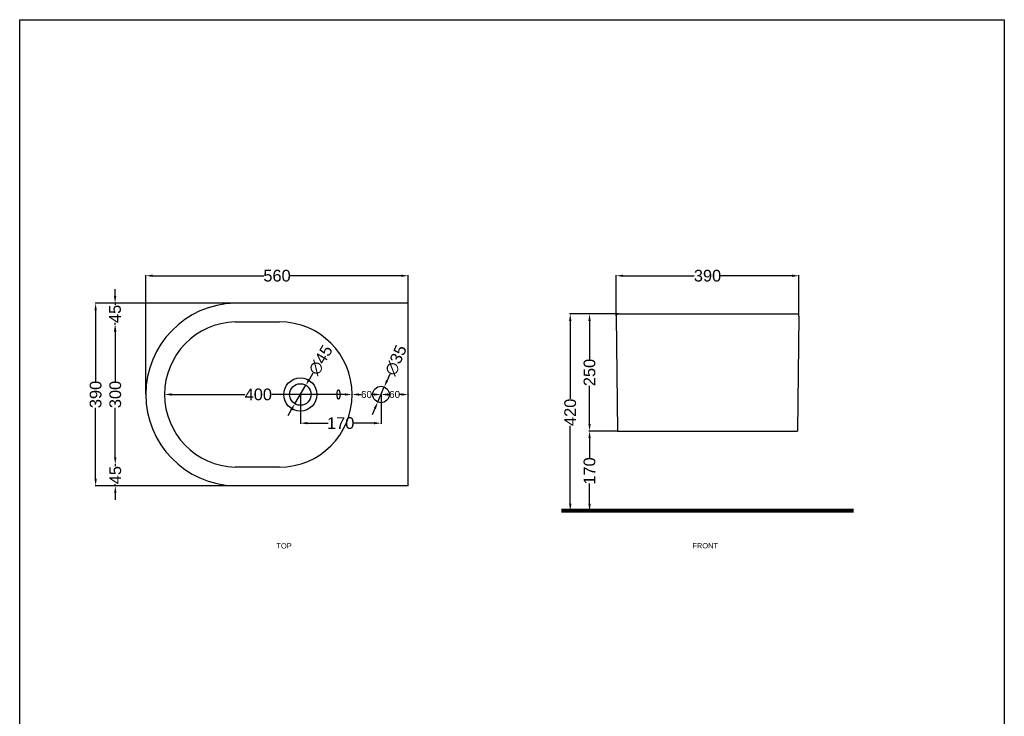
# Model space of a CAD drawing. Header units: millimetres. Extents: x -27314 to -19252, y 740 to 6899.
# Tile 3 of 7: x -23545 to -21445, y 2225 to 3710. Entities that reach past the tile are written whole.
import ezdxf

# ---------------------------------------------------------------- set-up
doc = ezdxf.new("R2010")
doc.units = ezdxf.units.MM
doc.header["$MEASUREMENT"] = 0
doc.layers.add('Attacchi_Scarico', color=2, linetype='Continuous')
doc.layers.add('Quote', color=4, linetype='Continuous')
doc.layers.add('sezione linea', color=6, linetype='Continuous', lineweight=80)
doc.layers.add('Vista', color=8, linetype='Continuous', lineweight=15)
doc.styles.get("Standard").update_dxf_attribs({"font": 'arial.ttf'})
doc.dimstyles.new('ISO-25', dxfattribs={"dimtxt": 25, "dimasz": 15, "dimexe": 1.25, "dimexo": 0.625, "dimtad": 0, "dimdec": 0, "dimrnd": 5, "dimtxsty": 'Standard', "dimcen": 2.5, "dimadec": 0, "dimazin": 0, "dimtfac": 1, "dimtdec": 0, "dimtmove": 0, "dimatfit": 3, "dimfxl": 1, "dimarcsym": 0})

# ---------------------------------------------------------------- blocks, each defined once
blk = doc.blocks.new('*D388')
at = {"layer": 'Defpoints', "color": 0, "transparency": 16777216}
for p in [(-22716.7, 3164), (-22716.7, 3105.6), (-23276.5, 2910.9)]:
    blk.add_point(p, dxfattribs=at)
at = {"layer": 'Quote', "color": 0, "lineweight": -2, "transparency": 16777216}
for p, q in [((-23276.5, 2911.5), (-23276.5, 3165.3)), ((-23261.5, 3164), (-23024.8, 3164)), ((-22731.7, 3164), (-22968.4, 3164)), ((-22716.7, 3106.3), (-22716.7, 3165.3))]:
    blk.add_line(p, q, dxfattribs=at)
at = {"layer": 'Quote', "color": 0, "transparency": 16777216}
for points in [[(-23261.5, 3166.5), (-23261.5, 3161.5), (-23276.5, 3164)], [(-22731.7, 3166.5), (-22731.7, 3161.5), (-22716.7, 3164)]]:
    blk.add_solid(points, dxfattribs=at)
at = {"layer": 'Quote', "color": 0, "transparency": 16777216, "insert": (-22996.6, 3164), "char_height": 25, "attachment_point": 5}
blk.add_mtext('560', dxfattribs=at)
blk = doc.blocks.new('*D389')
at = {"layer": 'Defpoints', "color": 0, "transparency": 16777216}
for p in [(-23341.5, 3059.8), (-23342.8, 2761.9), (-23341.5, 2761.9)]:
    blk.add_point(p, dxfattribs=at)
at = {"layer": 'Quote', "color": 0, "lineweight": -2, "transparency": 16777216}
for p, q in [((-23342.1, 3059.8), (-23342.8, 3059.8)), ((-23341.5, 3044.8), (-23341.5, 2939.1)), ((-23341.5, 2776.9), (-23341.5, 2882.7)), ((-23342.1, 2761.9), (-23340.3, 2761.9))]:
    blk.add_line(p, q, dxfattribs=at)
at = {"layer": 'Quote', "color": 0, "transparency": 16777216}
for points in [[(-23344, 3044.8), (-23339, 3044.8), (-23341.5, 3059.8)], [(-23344, 2776.9), (-23339, 2776.9), (-23341.5, 2761.9)]]:
    blk.add_solid(points, dxfattribs=at)
at = {"layer": 'Quote', "color": 0, "transparency": 16777216, "insert": (-23341.5, 2910.9), "char_height": 25, "attachment_point": 5, "rotation": 90}
blk.add_mtext('300', dxfattribs=at)
blk = doc.blocks.new('*D390')
at = {"layer": 'Defpoints', "color": 0, "transparency": 16777216}
for p in [(-23342, 3105.6), (-23342, 3105.6), (-23342, 3059.9)]:
    blk.add_point(p, dxfattribs=at)
at = {"layer": 'Quote', "color": 0, "lineweight": -2, "transparency": 16777216}
for p, q in [((-23342, 3120.6), (-23342, 3135.6)), ((-23342.7, 3105.6), (-23343.3, 3105.6)), ((-23342, 3105.6), (-23342, 3101.9)), ((-23342.7, 3059.9), (-23343.3, 3059.9)), ((-23342, 3059.9), (-23342, 3063.6)), ((-23342, 3044.9), (-23342, 3029.9))]:
    blk.add_line(p, q, dxfattribs=at)
at = {"layer": 'Quote', "color": 0, "transparency": 16777216}
for points in [[(-23344.5, 3120.6), (-23339.5, 3120.6), (-23342, 3105.6)], [(-23344.5, 3044.9), (-23339.5, 3044.9), (-23342, 3059.9)]]:
    blk.add_solid(points, dxfattribs=at)
at = {"layer": 'Quote', "color": 0, "transparency": 16777216, "insert": (-23342, 3082.7), "char_height": 25, "attachment_point": 5, "rotation": 90}
blk.add_mtext('45', dxfattribs=at)
blk = doc.blocks.new('*D391')
at = {"layer": 'Defpoints', "color": 0, "transparency": 16777216}
for p in [(-23341.5, 2761.9), (-23341.5, 2716.1), (-23341.2, 2716.1)]:
    blk.add_point(p, dxfattribs=at)
at = {"layer": 'Quote', "color": 0, "lineweight": -2, "transparency": 16777216}
for p, q in [((-23341.5, 2776.9), (-23341.5, 2791.9)), ((-23342.1, 2761.9), (-23342.8, 2761.9)), ((-23341.5, 2761.9), (-23341.5, 2758.2)), ((-23341.8, 2716.1), (-23342.8, 2716.1)), ((-23341.5, 2716.1), (-23341.5, 2719.9)), ((-23341.5, 2701.1), (-23341.5, 2686.1))]:
    blk.add_line(p, q, dxfattribs=at)
at = {"layer": 'Quote', "color": 0, "transparency": 16777216}
for points in [[(-23344, 2776.9), (-23339, 2776.9), (-23341.5, 2761.9)], [(-23344, 2701.1), (-23339, 2701.1), (-23341.5, 2716.1)]]:
    blk.add_solid(points, dxfattribs=at)
at = {"layer": 'Quote', "color": 0, "transparency": 16777216, "insert": (-23341.5, 2739), "char_height": 25, "attachment_point": 5, "rotation": 90}
blk.add_mtext('45', dxfattribs=at)
blk = doc.blocks.new('*D393')
at = {"layer": 'Defpoints', "color": 0, "transparency": 16777216}
for p in [(-22935.1, 2930.6), (-22958.5, 2891.2)]:
    blk.add_point(p, dxfattribs=at)
at = {"layer": 'Quote', "color": 0, "lineweight": -2, "transparency": 16777216}
for p, q in [((-22919.9, 2956.4), (-22927.5, 2943.5)), ((-22958.5, 2891.2), (-22935.1, 2930.6)), ((-22966.1, 2878.3), (-22973.7, 2865.3))]:
    blk.add_line(p, q, dxfattribs=at)
at = {"layer": 'Quote', "color": 0, "transparency": 16777216}
for points in [[(-22929.7, 2944.8), (-22925.4, 2942.2), (-22935.1, 2930.6)], [(-22968.3, 2879.5), (-22963.9, 2877), (-22958.5, 2891.2)]]:
    blk.add_solid(points, dxfattribs=at)
at = {"layer": 'Quote', "color": 0, "transparency": 16777216, "insert": (-22903.5, 2984.2), "char_height": 25, "attachment_point": 5, "rotation": 59.4002}
blk.add_mtext('∅45', dxfattribs=at)
blk = doc.blocks.new('*D394')
at = {"layer": 'Defpoints', "color": 0, "transparency": 16777216}
for p in [(-22767.8, 2926.9), (-22781.8, 2894.9)]:
    blk.add_point(p, dxfattribs=at)
at = {"layer": 'Quote', "color": 0, "lineweight": -2, "transparency": 16777216}
for p, q in [((-22755.8, 2954.4), (-22761.8, 2940.7)), ((-22781.8, 2894.9), (-22767.8, 2926.9)), ((-22787.8, 2881.1), (-22793.8, 2867.4))]:
    blk.add_line(p, q, dxfattribs=at)
at = {"layer": 'Quote', "color": 0, "transparency": 16777216}
for points in [[(-22764.1, 2941.7), (-22759.5, 2939.7), (-22767.8, 2926.9)], [(-22790.1, 2882.1), (-22785.5, 2880.1), (-22781.8, 2894.9)]]:
    blk.add_solid(points, dxfattribs=at)
at = {"layer": 'Quote', "color": 0, "transparency": 16777216, "insert": (-22742.9, 2983.9), "char_height": 25, "attachment_point": 5, "rotation": 66.4016}
blk.add_mtext('∅35', dxfattribs=at)
blk = doc.blocks.new('*D395')
at = {"layer": 'Defpoints', "color": 0, "transparency": 16777216}
for p in [(-22836.5, 2910.9), (-22836.5, 2910.9), (-22774.8, 2910.9)]:
    blk.add_point(p, dxfattribs=at)
at = {"layer": 'Quote', "color": 0, "lineweight": -2, "transparency": 16777216}
for p, q in [((-22836.5, 2911.5), (-22836.5, 2912.1)), ((-22821.5, 2910.9), (-22817.1, 2910.9)), ((-22789.8, 2910.9), (-22794.3, 2910.9)), ((-22774.8, 2910.3), (-22774.8, 2909.6))]:
    blk.add_line(p, q, dxfattribs=at)
at = {"layer": 'Quote', "color": 0, "transparency": 16777216}
for points in [[(-22821.5, 2913.4), (-22821.5, 2908.4), (-22836.5, 2910.9)], [(-22789.8, 2913.4), (-22789.8, 2908.4), (-22774.8, 2910.9)]]:
    blk.add_solid(points, dxfattribs=at)
at = {"layer": 'Quote', "color": 0, "transparency": 16777216, "insert": (-22805.7, 2910.9), "char_height": 25, "attachment_point": 5}
blk.add_mtext('{\\H0.6x;60}', dxfattribs=at)
blk = doc.blocks.new('*D396')
at = {"layer": 'Defpoints', "color": 0, "transparency": 16777216}
for p in [(-22330, 3082.8), (-22268.4, 3082.8), (-22270.4, 2832.8)]:
    blk.add_point(p, dxfattribs=at)
at = {"layer": 'Quote', "color": 0, "lineweight": -2, "transparency": 16777216}
for p, q in [((-22269, 3082.8), (-22331.2, 3082.8)), ((-22330, 3067.8), (-22330, 2986.2)), ((-22330, 2847.8), (-22330, 2929.4)), ((-22271, 2832.8), (-22331.2, 2832.8))]:
    blk.add_line(p, q, dxfattribs=at)
at = {"layer": 'Quote', "color": 0, "transparency": 16777216}
for points in [[(-22332.5, 3067.8), (-22327.5, 3067.8), (-22330, 3082.8)], [(-22332.5, 2847.8), (-22327.5, 2847.8), (-22330, 2832.8)]]:
    blk.add_solid(points, dxfattribs=at)
at = {"layer": 'Quote', "color": 0, "transparency": 16777216, "insert": (-22330, 2957.8), "char_height": 25, "attachment_point": 5, "rotation": 90}
blk.add_mtext('250', dxfattribs=at)
blk = doc.blocks.new('*D397')
at = {"layer": 'Defpoints', "color": 0, "transparency": 16777216}
for p in [(-22270.4, 2832.8), (-22330, 2662.8), (-22265.1, 2662.8)]:
    blk.add_point(p, dxfattribs=at)
at = {"layer": 'Quote', "color": 0, "lineweight": -2, "transparency": 16777216}
for p, q in [((-22271, 2832.8), (-22331.2, 2832.8)), ((-22330, 2817.8), (-22330, 2774.8)), ((-22330, 2677.8), (-22330, 2720.8)), ((-22265.7, 2662.8), (-22331.2, 2662.8))]:
    blk.add_line(p, q, dxfattribs=at)
at = {"layer": 'Quote', "color": 0, "transparency": 16777216}
for points in [[(-22332.5, 2817.8), (-22327.5, 2817.8), (-22330, 2832.8)], [(-22332.5, 2677.8), (-22327.5, 2677.8), (-22330, 2662.8)]]:
    blk.add_solid(points, dxfattribs=at)
at = {"layer": 'Quote', "color": 0, "transparency": 16777216, "insert": (-22330, 2747.8), "char_height": 25, "attachment_point": 5, "rotation": 90}
blk.add_mtext('170', dxfattribs=at)
blk = doc.blocks.new('*D398')
at = {"layer": 'Defpoints', "color": 0, "transparency": 16777216}
for p in [(-22268.4, 3082.8), (-22371.2, 2662.8), (-22265.1, 2662.8)]:
    blk.add_point(p, dxfattribs=at)
at = {"layer": 'Quote', "color": 0, "lineweight": -2, "transparency": 16777216}
for p, q in [((-22269, 3082.8), (-22372.5, 3082.8)), ((-22371.2, 3067.8), (-22371.2, 2901.5)), ((-22371.2, 2677.8), (-22371.2, 2844.1)), ((-22265.7, 2662.8), (-22372.5, 2662.8))]:
    blk.add_line(p, q, dxfattribs=at)
at = {"layer": 'Quote', "color": 0, "transparency": 16777216}
for points in [[(-22373.7, 3067.8), (-22368.7, 3067.8), (-22371.2, 3082.8)], [(-22373.7, 2677.8), (-22368.7, 2677.8), (-22371.2, 2662.8)]]:
    blk.add_solid(points, dxfattribs=at)
at = {"layer": 'Quote', "color": 0, "transparency": 16777216, "insert": (-22371.2, 2872.8), "char_height": 25, "attachment_point": 5, "rotation": 90}
blk.add_mtext('420', dxfattribs=at)
blk = doc.blocks.new('*D409')
at = {"layer": 'Defpoints', "color": 0, "transparency": 16777216}
for p in [(-21883.4, 3164), (-22273.4, 3077.8), (-21883.4, 3077.8)]:
    blk.add_point(p, dxfattribs=at)
at = {"layer": 'Quote', "color": 0, "lineweight": -2, "transparency": 16777216}
for p, q in [((-22273.4, 3078.4), (-22273.4, 3165.3)), ((-22258.4, 3164), (-22106.6, 3164)), ((-21898.4, 3164), (-22050.2, 3164)), ((-21883.4, 3078.4), (-21883.4, 3165.3))]:
    blk.add_line(p, q, dxfattribs=at)
at = {"layer": 'Quote', "color": 0, "transparency": 16777216}
for points in [[(-22258.4, 3166.5), (-22258.4, 3161.5), (-22273.4, 3164)], [(-21898.4, 3166.5), (-21898.4, 3161.5), (-21883.4, 3164)]]:
    blk.add_solid(points, dxfattribs=at)
at = {"layer": 'Quote', "color": 0, "transparency": 16777216, "insert": (-22078.4, 3164), "char_height": 25, "attachment_point": 5}
blk.add_mtext('390', dxfattribs=at)
blk = doc.blocks.new('*D413')
at = {"layer": 'Defpoints', "color": 0, "transparency": 16777216}
for p in [(-22774.8, 2910.9), (-22774.8, 2910.9), (-22716.7, 2910.9)]:
    blk.add_point(p, dxfattribs=at)
at = {"layer": 'Quote', "color": 0, "lineweight": -2, "transparency": 16777216}
for p, q in [((-22774.8, 2911.5), (-22774.8, 2912.1)), ((-22759.8, 2910.9), (-22757.2, 2910.9)), ((-22731.7, 2910.9), (-22734.4, 2910.9)), ((-22716.7, 2910.3), (-22716.7, 2909.6))]:
    blk.add_line(p, q, dxfattribs=at)
at = {"layer": 'Quote', "color": 0, "transparency": 16777216}
for points in [[(-22759.8, 2913.4), (-22759.8, 2908.4), (-22774.8, 2910.9)], [(-22731.7, 2913.4), (-22731.7, 2908.4), (-22716.7, 2910.9)]]:
    blk.add_solid(points, dxfattribs=at)
at = {"layer": 'Quote', "color": 0, "transparency": 16777216, "insert": (-22745.8, 2910.9), "char_height": 25, "attachment_point": 5}
blk.add_mtext('{\\H0.6x;60}', dxfattribs=at)
blk = doc.blocks.new('*D426')
at = {"layer": 'Defpoints', "color": 0, "transparency": 16777216}
for p in [(-23236.5, 2911.8), (-22836.5, 2910.9), (-22836.5, 2910.9)]:
    blk.add_point(p, dxfattribs=at)
at = {"layer": 'Quote', "color": 0, "lineweight": -2, "transparency": 16777216}
for p, q in [((-23236.5, 2911.2), (-23236.5, 2909.6)), ((-23221.5, 2910.9), (-23065.2, 2910.9)), ((-22851.5, 2910.9), (-23007.8, 2910.9)), ((-22836.5, 2911.5), (-22836.5, 2912.1))]:
    blk.add_line(p, q, dxfattribs=at)
at = {"layer": 'Quote', "color": 0, "transparency": 16777216}
for points in [[(-23221.5, 2913.4), (-23221.5, 2908.4), (-23236.5, 2910.9)], [(-22851.5, 2913.4), (-22851.5, 2908.4), (-22836.5, 2910.9)]]:
    blk.add_solid(points, dxfattribs=at)
at = {"layer": 'Quote', "color": 0, "transparency": 16777216, "insert": (-23036.5, 2910.9), "char_height": 25, "attachment_point": 5}
blk.add_mtext('400', dxfattribs=at)
blk = doc.blocks.new('*D427')
at = {"layer": 'Defpoints', "color": 0, "transparency": 16777216}
for p in [(-23086.7, 3105.6), (-23383.4, 2716.1), (-23086.7, 2716.1)]:
    blk.add_point(p, dxfattribs=at)
at = {"layer": 'Quote', "color": 0, "lineweight": -2, "transparency": 16777216}
for p, q in [((-23087.3, 3105.6), (-23384.6, 3105.6)), ((-23383.4, 3090.6), (-23383.4, 2939.1)), ((-23383.4, 2731.1), (-23383.4, 2882.7)), ((-23087.3, 2716.1), (-23384.6, 2716.1))]:
    blk.add_line(p, q, dxfattribs=at)
at = {"layer": 'Quote', "color": 0, "transparency": 16777216}
for points in [[(-23385.9, 3090.6), (-23380.9, 3090.6), (-23383.4, 3105.6)], [(-23385.9, 2731.1), (-23380.9, 2731.1), (-23383.4, 2716.1)]]:
    blk.add_solid(points, dxfattribs=at)
at = {"layer": 'Quote', "color": 0, "transparency": 16777216, "insert": (-23383.4, 2910.9), "char_height": 25, "attachment_point": 5, "rotation": 90}
blk.add_mtext('390', dxfattribs=at)
blk = doc.blocks.new('*D488')
at = {"layer": 'Defpoints', "color": 0, "transparency": 16777216}
for p in [(-22946.8, 2910.9), (-22774.8, 2910.9), (-22774.8, 2849.8)]:
    blk.add_point(p, dxfattribs=at)
at = {"layer": 'Quote', "color": 0, "lineweight": -2, "transparency": 16777216}
for p, q in [((-22946.8, 2910.3), (-22946.8, 2848.6)), ((-22774.8, 2910.3), (-22774.8, 2848.6)), ((-22931.8, 2849.8), (-22887.8, 2849.8)), ((-22789.8, 2849.8), (-22833.8, 2849.8))]:
    blk.add_line(p, q, dxfattribs=at)
at = {"layer": 'Quote', "color": 0, "transparency": 16777216}
for points in [[(-22931.8, 2852.3), (-22931.8, 2847.3), (-22946.8, 2849.8)], [(-22789.8, 2852.3), (-22789.8, 2847.3), (-22774.8, 2849.8)]]:
    blk.add_solid(points, dxfattribs=at)
at = {"layer": 'Quote', "color": 0, "transparency": 16777216, "insert": (-22860.8, 2849.8), "char_height": 25, "attachment_point": 5}
blk.add_mtext('170', dxfattribs=at)

msp = doc.modelspace()

# ---------------------------------------------------------------- linework, layer by layer
at = {"layer": 'Quote'}
msp.add_lwpolyline([(-23545.4, 3709.9), (-21445.4, 3709.9), (-21445.4, 739.9), (-23545.4, 739.9), (-23545.4, 3709.9)], dxfattribs=at)
at = {"layer": 'sezione linea'}
msp.add_line((-21767.2, 2662.8), (-22389.6, 2662.8), dxfattribs=at)
at = {"layer": 'Vista', "color": 8, "lineweight": -3}
for p, q in [((-22716.7, 3105.6), (-23086.7, 3105.6)), ((-22716.7, 2716.1), (-22716.7, 3105.6)), ((-22273.4, 3077.8), (-22270.4, 2832.8)), ((-22268.4, 3082.8), (-21888.4, 3082.8)), ((-21883.4, 3077.8), (-21886.4, 2832.8)), ((-23085.5, 3065.7), (-22991.1, 3065.6)), ((-22270.4, 2832.8), (-21886.4, 2832.8)), ((-22991.3, 2756.1), (-23085.5, 2756.1)), ((-22716.7, 2716.1), (-23086.7, 2716.1))]:
    msp.add_line(p, q, dxfattribs=at)
for centre, radius in [((-22946.8, 2910.9), 35.4), ((-22946.8, 2910.9), 22.9), ((-22774.8, 2910.9), 17.5)]:
    msp.add_circle(centre, radius, dxfattribs=at)
for centre, radius, start, end in [((-23081.7, 2910.9), 194.8, 91.4707, 268.5293), ((-22268.4, 3077.8), 5, 90, 180), ((-21888.4, 3077.8), 5, 0, 90), ((-23081.7, 2910.9), 154.8, 91.4707, 268.5293), ((-22991.3, 2910.9), 154.8, 270, 90)]:
    msp.add_arc(centre, radius, start, end, dxfattribs=at)
msp.add_ellipse((-22865.3, 2910.9), major_axis=(0, 10), ratio=0.306837, dxfattribs=at)
for points, weights in [([(-22923.7, 2910.9), (-22923.7, 2910.9), (-22923.7, 2910.9)], [1, 0.999999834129, 1]), ([(-22911.2, 2910.9), (-22911.2, 2910.9), (-22911.2, 2910.9)], [1, 0.999999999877, 1]), ([(-22911.2, 2910.9), (-22911.2, 2910.9), (-22911.2, 2910.9)], [1, 0.999999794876, 1])]:
    msp.add_rational_spline(points, weights, degree=2, dxfattribs=at)

# ---------------------------------------------------------------- texts
at = {"layer": 'Attacchi_Scarico'}
for s, p in [('TOP', (-22997.9, 2582.6)), ('FRONT', (-22110.7, 2582.8))]:
    msp.add_text(s, height=11.38, dxfattribs=at).set_placement(p)

# ---------------------------------------------------------------- dimensions: what is measured, and where the dimension line sits
at = {"layer": 'Quote'}
for base, p1, p2, picture, middle in [((-22716.7, 3164), (-23276.5, 2910.9), (-22716.7, 3105.6), '*D388', (-22996.6, 3164)), ((-21883.4, 3164), (-22273.4, 3077.8), (-21883.4, 3077.8), '*D409', (-22078.4, 3164)), ((-22836.5, 2910.9), (-23236.5, 2911.8), (-22836.5, 2910.9), '*D426', (-23036.5, 2910.9)), ((-22774.8, 2849.8), (-22946.8, 2910.9), (-22774.8, 2910.9), '*D488', (-22860.8, 2849.8))]:
    dim = msp.add_linear_dim(base=base, p1=p1, p2=p2, dimstyle='ISO-25', dxfattribs=at)
    dim.commit()
    dim.dimension.update_dxf_attribs({"geometry": picture, "text_midpoint": middle})
for base, p1, p2, picture, middle in [((-23342, 3105.6), (-23342, 3059.9), (-23342, 3105.6), '*D390', (-23342, 3082.7)), ((-23383.3793, 2716.1357), (-23086.7123, 3105.6366), (-23086.7123, 2716.1357), '*D427', (-23383.3793, 2910.8862)), ((-22371.2, 2662.8), (-22268.4, 3082.8), (-22265.1, 2662.8), '*D398', (-22371.2, 2872.8)), ((-22330, 3082.8), (-22270.4, 2832.8), (-22268.4, 3082.8), '*D396', (-22330, 2957.8)), ((-23341.5, 2761.9), (-23341.5, 3059.8), (-23342.8, 2761.9), '*D389', (-23341.5, 2910.9)), ((-22330, 2662.8), (-22270.4, 2832.8), (-22265.1, 2662.8), '*D397', (-22330, 2747.8)), ((-23341.5, 2716.1), (-23341.5, 2761.9), (-23341.2, 2716.1), '*D391', (-23341.5, 2739))]:
    dim = msp.add_linear_dim(base=base, p1=p1, p2=p2, angle=90, dimstyle='ISO-25', dxfattribs=at)
    dim.commit()
    dim.dimension.update_dxf_attribs({"geometry": picture, "text_midpoint": middle})
for p1, p2, picture, middle in [((-22958.5, 2891.2), (-22935.1, 2930.6), '*D393', (-22903.5, 2984.2)), ((-22781.8, 2894.9), (-22767.8, 2926.9), '*D394', (-22742.9, 2983.9))]:
    dim = msp.add_diameter_dim_2p(p1=p1, p2=p2, dimstyle='ISO-25', dxfattribs=at)
    dim.commit()
    dim.dimension.update_dxf_attribs({"geometry": picture, "text_midpoint": middle})
for base, p1, p2, picture, middle in [((-22836.5, 2910.9), (-22774.8, 2910.9), (-22836.5, 2910.9), '*D395', (-22805.7, 2910.9)), ((-22774.8, 2910.9), (-22716.7, 2910.9), (-22774.8, 2910.9), '*D413', (-22745.8, 2910.9))]:
    dim = msp.add_linear_dim(base=base, p1=p1, p2=p2, text='{\\H0.6x;<>}', dimstyle='ISO-25', dxfattribs=at)
    dim.commit()
    dim.dimension.update_dxf_attribs({"geometry": picture, "text_midpoint": middle})

doc.saveas('drawing.dxf')
